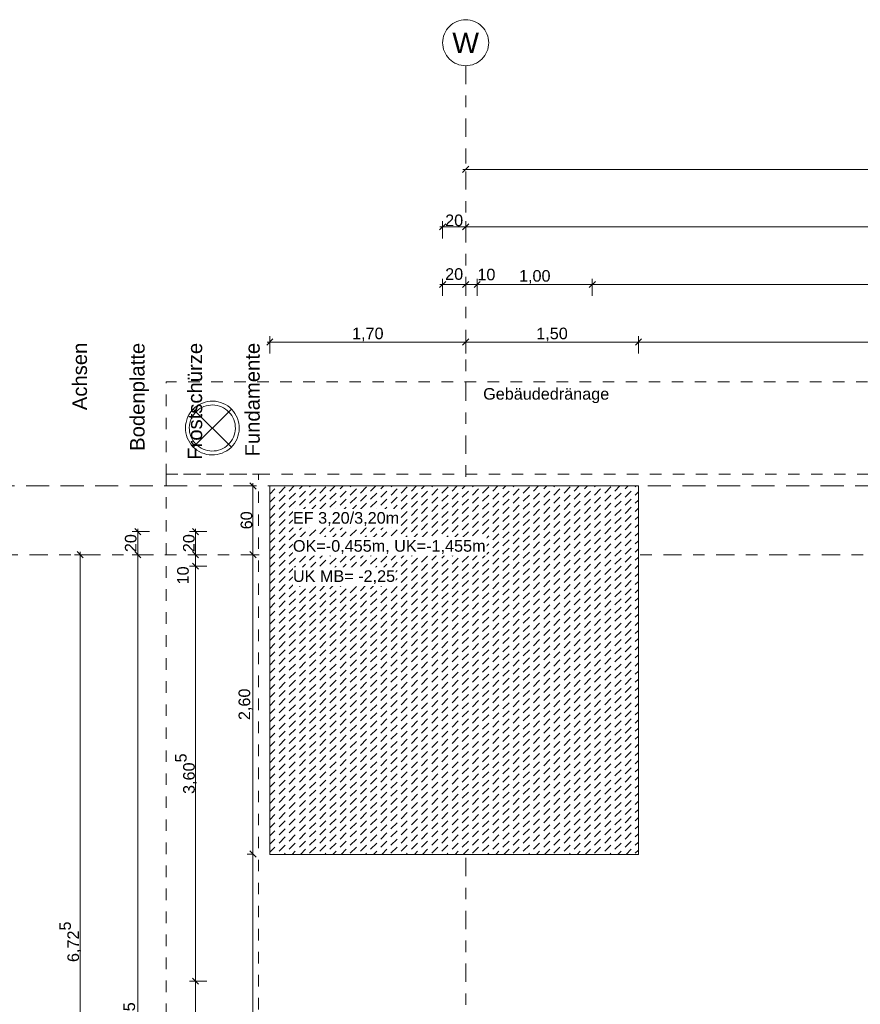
# Model space of a CAD drawing. Header units: metres. Extents: x -273 to 6, y -183 to 13.
# Tile 68 of 256: x -179 to -172, y -4 to 4. Entities that reach past the tile are written whole.
import ezdxf

# ---------------------------------------------------------------- set-up
doc = ezdxf.new("R2010")
doc.units = ezdxf.units.M
doc.header["$LTSCALE"] = 0.05
doc.header["$PDMODE"] = 1
doc.header["$PDSIZE"] = -2
for name, pattern in [('ISO-03 Gestrichelt mit Abstand-3', [1.524, 0.6096, -0.9144]), ('Linienart-53', [5.291531, 3.175, -1.058062, 0.352704, -0.705764]), ('Linienart-Gestrichelt mit Abstand', [6, 4, -2])]:
    doc.linetypes.add(name, pattern=pattern)
doc.layers.get('0').update_dxf_attribs({"lineweight": 25})
for name, color, linetype, lineweight, true_color in [('00 -Bauelemente -Beton unbewehrt', 7, 'Continuous', 9, 0xf7e06e), ('30 -32 Gründung- 2 Flachgründungen u. Bodenplatten', 7, 'Continuous', 9, 0xff6633), ('70 -72 Beschriftung- 1 Beschriftung allgemein', 7, 'Continuous', 9, 0xff6633), ('70 -76 Bemaßung- 2 Allgemein', 7, 'Continuous', 5, 0x6666cc)]:
    doc.layers.add(name, color=color, linetype=linetype, lineweight=lineweight, true_color=true_color)
doc.layers.add('70 -71 Achsen- 1 Gebäudeachsen', color=7, linetype='Linienart-53', lineweight=18)
doc.layers.add('Keine', color=7, linetype='Continuous', lineweight=9)
doc.styles.add('Arial', font='arial.ttf')
doc.dimstyles.new('k+k_klein', dxfattribs={"dimtxt": 0.100689, "dimasz": 0.05302, "dimexe": 0.05, "dimexo": 0.15, "dimgap": 0.005, "dimtad": 1, "dimdec": 3, "dimtxsty": 'Arial', "dimblk": 'VW_SLASH-2', "dimblk1": 'VW_SLASH-2', "dimblk2": 'VW_SLASH-2', "dimcen": 0, "dimdle": 0.025, "dimadec": 3, "dimazin": 0, "dimtfac": 0.75, "dimtdec": 3, "dimtix": 1, "dimtmove": 0, "dimatfit": 0, "dimldrblk": 'VW_FILLEDARROW', "dimfxl": 0.1, "dimfxlon": 1, "dimfrac": 2, "dimtolj": 1, "dimarcsym": 0})

# ---------------------------------------------------------------- blocks, each defined once
blk = doc.blocks.new('_Achsen (3D)')
at = {"layer": '70 -71 Achsen- 1 Gebäudeachsen', "transparency": 33554687}
for p, q in [((-175.421, 3.8), (-175.421, -46.172)), ((-179.668, -0.447), (3.826, -0.447))]:
    blk.add_line(p, q, dxfattribs=at)
at = {"color": 255, "transparency": 33554687}
blk.add_wipeout([(-175.421, 4.2), (-175.4014, 4.199), (-175.382, 4.1961), (-175.3629, 4.1913), (-175.3445, 4.1847), (-175.3267, 4.1763), (-175.3099, 4.1663), (-175.2941, 4.1546), (-175.2796, 4.1414), (-175.2664, 4.1268), (-175.2547, 4.1111), (-175.2446, 4.0942), (-175.2362, 4.0765), (-175.2296, 4.058), (-175.2248, 4.039), (-175.222, 4.0196), (-175.221, 4), (-175.222, 3.9804), (-175.2248, 3.9609), (-175.2296, 3.9419), (-175.2362, 3.9234), (-175.2446, 3.9057), (-175.2547, 3.8888), (-175.2664, 3.8731), (-175.2796, 3.8585), (-175.2941, 3.8454), (-175.3099, 3.8337), (-175.3267, 3.8236), (-175.3445, 3.8152), (-175.3629, 3.8086), (-175.382, 3.8038), (-175.4014, 3.8009), (-175.421, 3.8), (-175.4406, 3.8009), (-175.46, 3.8038), (-175.4791, 3.8086), (-175.4975, 3.8152), (-175.5153, 3.8236), (-175.5321, 3.8337), (-175.5479, 3.8454), (-175.5624, 3.8585), (-175.5756, 3.8731), (-175.5873, 3.8888), (-175.5974, 3.9057), (-175.6058, 3.9234), (-175.6124, 3.9419), (-175.6172, 3.9609), (-175.62, 3.9804), (-175.621, 4), (-175.62, 4.0196), (-175.6172, 4.039), (-175.6124, 4.058), (-175.6058, 4.0765), (-175.5974, 4.0942), (-175.5873, 4.1111), (-175.5756, 4.1268), (-175.5624, 4.1414), (-175.5479, 4.1546), (-175.5321, 4.1663), (-175.5153, 4.1763), (-175.4975, 4.1847), (-175.4791, 4.1913), (-175.46, 4.1961), (-175.4406, 4.199)], dxfattribs=at).dxf.layer = 'Keine'
at = {"layer": 'Keine', "transparency": 33554687, "flags": 128}
blk.add_lwpolyline([(-175.421, 4.2), (-175.4014, 4.199), (-175.382, 4.1961), (-175.3629, 4.1913), (-175.3445, 4.1847), (-175.3267, 4.1763), (-175.3099, 4.1663), (-175.2941, 4.1546), (-175.2796, 4.1414), (-175.2664, 4.1268), (-175.2547, 4.1111), (-175.2446, 4.0942), (-175.2362, 4.0765), (-175.2296, 4.058), (-175.2248, 4.039), (-175.222, 4.0196), (-175.221, 4), (-175.222, 3.9804), (-175.2248, 3.9609), (-175.2296, 3.9419), (-175.2362, 3.9234), (-175.2446, 3.9057), (-175.2547, 3.8888), (-175.2664, 3.8731), (-175.2796, 3.8585), (-175.2941, 3.8454), (-175.3099, 3.8337), (-175.3267, 3.8236), (-175.3445, 3.8152), (-175.3629, 3.8086), (-175.382, 3.8038), (-175.4014, 3.8009), (-175.421, 3.8), (-175.4406, 3.8009), (-175.46, 3.8038), (-175.4791, 3.8086), (-175.4975, 3.8152), (-175.5153, 3.8236), (-175.5321, 3.8337), (-175.5479, 3.8454), (-175.5624, 3.8585), (-175.5756, 3.8731), (-175.5873, 3.8888), (-175.5974, 3.9057), (-175.6058, 3.9234), (-175.6124, 3.9419), (-175.6172, 3.9609), (-175.62, 3.9804), (-175.621, 4), (-175.62, 4.0196), (-175.6172, 4.039), (-175.6124, 4.058), (-175.6058, 4.0765), (-175.5974, 4.0942), (-175.5873, 4.1111), (-175.5756, 4.1268), (-175.5624, 4.1414), (-175.5479, 4.1546), (-175.5321, 4.1663), (-175.5153, 4.1763), (-175.4975, 4.1847), (-175.4791, 4.1913), (-175.46, 4.1961), (-175.4406, 4.199)], close=True, dxfattribs=at)
at = {"layer": 'Keine', "transparency": 33554687, "insert": (-175.421, 4), "char_height": 0.1762, "attachment_point": 5, "line_spacing_factor": 0.970891, "style": 'Arial'}
blk.add_mtext('W', dxfattribs=at)
blk = doc.blocks.new('Gruppe-2094')
at = {"layer": '30 -32 Gründung- 2 Flachgründungen u. Bodenplatten', "flags": 128}
blk.add_lwpolyline([(-177.121, 0.1499), (-173.921, 0.1499), (-173.921, -3.0501), (-177.121, -3.0501)], close=True, dxfattribs=at)
at = {"color": 255}
for points in [[(-176.921, -0.2124), (-175.9926, -0.2124), (-175.9926, -0.0501), (-176.921, -0.0501)], [(-176.921, -0.4558), (-175.2397, -0.4558), (-175.2397, -0.2935), (-176.921, -0.2935)]]:
    blk.add_wipeout(points, dxfattribs=at).dxf.layer = '70 -72 Beschriftung- 1 Beschriftung allgemein'
at = {"layer": '70 -72 Beschriftung- 1 Beschriftung allgemein', "char_height": 0.100689, "attachment_point": 1, "line_spacing_factor": 0.970891, "style": 'Arial'}
for s, insert in [('EF 3,20/3,20m', (-176.921, -0.0771)), ('OK=-0,455m, UK=-1,455m', (-176.921, -0.3206))]:
    blk.add_mtext(s, dxfattribs=dict(at, insert=insert))
blk = doc.blocks.new('Gruppe-2477')
at = {"color": 7, "linetype": 'Continuous', "lineweight": 9, "transparency": 33554687}
for p, q in [((-177.4558, 0.4877), (-177.7862, 0.8182)), ((-177.7862, 0.4877), (-177.4558, 0.8182))]:
    blk.add_line(p, q, dxfattribs=at)
at = {"color": 7, "linetype": 'Continuous', "lineweight": 9, "transparency": 33554687, "flags": 128}
blk.add_lwpolyline([(-177.4067, 0.5596), (-177.4067, 0.5596, -0.414214), (-177.7143, 0.4387), (-177.7143, 0.4387, -0.414214), (-177.8353, 0.7463), (-177.8353, 0.7463, -0.414214), (-177.5277, 0.8672), (-177.5277, 0.8672, -0.414214)], format="xyb", close=True, dxfattribs=at)
for points in [[(-177.4067, 0.5596), (-177.4067, 0.5596, -0.414214), (-177.7143, 0.4387), (-177.7143, 0.4387, -0.414214), (-177.8353, 0.7463), (-177.8353, 0.7463, -0.414214), (-177.5277, 0.8672), (-177.5277, 0.8672, -0.414214), (-177.4067, 0.5596)], [(-177.4376, 0.5733, -0.414214), (-177.7009, 0.4698, -0.414214), (-177.8044, 0.733), (-177.8044, 0.733, -0.414214), (-177.5411, 0.8365), (-177.5411, 0.8365, -0.414214), (-177.4376, 0.5733)]]:
    blk.add_lwpolyline(points, format="xyb", dxfattribs=at)
blk = doc.blocks.new('Gruppe-2490')
at = {"layer": 'Keine', "color": 7, "linetype": 'ISO-03 Gestrichelt mit Abstand-3', "lineweight": 9, "flags": 128}
for points in [[(-178.021, 0.253), (-159.876, 0.253), (-159.876, 1.053), (-178.021, 1.053)], [(-178.021, 0.253), (-159.876, 0.253), (-159.876, 1.053), (-178.021, 1.053)], [(-178.021, 0.253), (-178.021, -20.572), (-177.221, -20.572), (-177.221, 0.253)], [(-178.021, 0.253), (-178.021, -20.572), (-177.221, -20.572), (-177.221, 0.253)]]:
    blk.add_lwpolyline(points, close=True, dxfattribs=at)
at = {"layer": 'Keine', "color": 7}
blk.add_blockref('Gruppe-2477', (0, 0), dxfattribs=at)
at = {"layer": '70 -72 Beschriftung- 1 Beschriftung allgemein', "insert": (-174.7217, 1.0003), "char_height": 0.100689, "attachment_point": 2, "line_spacing_factor": 0.96878, "style": 'Arial'}
blk.add_mtext('Gebäudedränage', dxfattribs=at)
blk = doc.blocks.new('_FU_2D LP5 (2D)')
at = {"color": 255}
blk.add_wipeout([(-177.12099996, 0.14987147), (-173.92099996, 0.14987147), (-173.92099996, -3.05012853), (-177.12099996, -3.05012853)], dxfattribs=at).dxf.layer = '00 -Bauelemente -Beton unbewehrt'
at = {"layer": '00 -Bauelemente -Beton unbewehrt', "linetype": 'Continuous', "lineweight": 9}
h = blk.add_hatch(dxfattribs=at)
h.set_pattern_fill('Unbew_ Beton1 1mm SRF', style=0, pattern_type=2)
h.set_pattern_definition([(45, (0, 0), (0.088388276, 0.017677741), [0.075, -0.05])])
h.paths.add_polyline_path([(-177.12099996, 0.14987147), (-173.92099996, 0.14987147), (-173.92099996, -3.05012853), (-177.12099996, -3.05012853)])
at = {"layer": '00 -Bauelemente -Beton unbewehrt', "flags": 128}
blk.add_lwpolyline([(-177.12099996, 0.14987147), (-173.92099996, 0.14987147), (-173.92099996, -3.05012853), (-177.12099996, -3.05012853)], close=True, dxfattribs=at)
at = {"layer": 'Keine', "color": 1, "linetype": 'Linienart-Gestrichelt mit Abstand', "lineweight": 9, "true_color": 0xff0000, "flags": 128}
blk.add_lwpolyline([(6.03999377, -134.70913897), (4.10766281, -139.37286792), (2.43021044, -143.26963359), (0.229042, -148.18933714), (-1.94395765, -152.85045285), (-2.56993827, -154.15978267), (-4.36668217, -157.84024419, -0.1218666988), (-4.98756345, -158.57331042), (-24.20773646, -172.45584859, 0.2343426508), (-30.81423496, -181.88107792), (-30.81423496, -181.88107792, -0.1382747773), (-50.04185585, -181.32068598), (-50.04185585, -181.32068598), (-63.53399243, -176.93721776), (-98.52806435, -165.50668377), (-148.4236418, -149.2972654), (-209.68205216, -128.62056047), (-249.49758002, -116.74073979), (-271.8563458, -111.07977166), (-272.63374696, -110.30237051), (-272.63374694, -44.20319881), (-268.39909651, 0.15100107), (-267.46628238, 0.15012673), (-197.75478142, 0.14986172), (5.97600004, 0.14995802), (6.00607638, -63.16005056)], format="xyb", close=True, dxfattribs=at)
at = {"layer": '30 -32 Gründung- 2 Flachgründungen u. Bodenplatten', "color": 7}
blk.add_blockref('Gruppe-2094', (0, 0), dxfattribs=at)
at = {"layer": '70 -72 Beschriftung- 1 Beschriftung allgemein', "color": 7}
blk.add_blockref('Gruppe-2490', (0, 0), dxfattribs=at)
blk = doc.blocks.new('VW_SLASH-2')
at = {"color": 0, "linetype": 'ByBlock', "lineweight": -2, "transparency": 16777216}
blk.add_line((0.47, 0), (-1, 0), dxfattribs=at)
at = {"color": 0, "lineweight": 5, "transparency": 16777216, "flags": 128}
blk.add_lwpolyline([(0.5, 0.5), (-0.5, -0.5)], dxfattribs=at)
blk = doc.blocks.new('*D2786')
at = {"layer": '70 -76 Bemaßung- 2 Allgemein', "color": 0, "lineweight": -2}
for p, q in [((-178.668, -0.447), (-178.818, -0.447)), ((-178.768, -7.119), (-178.768, -0.5001)), ((-178.618, -7.172), (-178.718, -7.172))]:
    blk.add_line(p, q, dxfattribs=at)
at = {"layer": 'Defpoints', "color": 0}
for p in [(-178.768, -0.447), (-178.268, -0.447), (-178.768, -7.172)]:
    blk.add_point(p, dxfattribs=at)
at = {"layer": '70 -76 Bemaßung- 2 Allgemein', "color": 0, "lineweight": -2, "xscale": 0.05302001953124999, "yscale": 0.05302001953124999, "zscale": 0.05302001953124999}
for p, rotation in [((-178.768, -0.447), 90), ((-178.768, -7.172), 270)]:
    blk.add_blockref('VW_SLASH-2', p, dxfattribs=dict(at, rotation=rotation))
at = {"layer": '70 -76 Bemaßung- 2 Allgemein', "color": 0, "insert": (-178.8552, -3.8095), "char_height": 0.100689, "attachment_point": 5, "rotation": 90, "style": 'Arial'}
blk.add_mtext('\\A1;6,72\\S5^ ;', dxfattribs=at)
blk = doc.blocks.new('VW_FILLEDARROW')
at = {"linetype": 'Continuous', "lineweight": 0, "transparency": 16777216}
blk.add_hatch(color=0, dxfattribs=at).paths.add_polyline_path([(-2.83, 0.76), (0, 0), (-2.83, -0.76)])
at = {"color": 0, "lineweight": 5, "transparency": 16777216, "flags": 128}
blk.add_lwpolyline([(-2.83, 0.76), (0, 0), (-2.83, -0.76)], close=True, dxfattribs=at)
blk = doc.blocks.new('*D2794')
at = {"layer": '70 -76 Bemaßung- 2 Allgemein', "color": 0, "lineweight": -2}
for p, q in [((-175.421, 3.05), (-175.421, 2.95)), ((-167.821, 3.05), (-167.821, 2.95)), ((-167.874, 2.9), (-175.368, 2.9))]:
    blk.add_line(p, q, dxfattribs=at)
at = {"layer": 'Defpoints', "color": 0}
for p in [(-175.421, 2.9), (-175.421, 2.9), (-167.821, 2.9)]:
    blk.add_point(p, dxfattribs=at)
at = {"layer": '70 -76 Bemaßung- 2 Allgemein', "color": 0, "lineweight": -2, "xscale": 0.05302001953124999, "yscale": 0.05302001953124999, "zscale": 0.05302001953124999, "rotation": 180}
blk.add_blockref('VW_SLASH-2', (-175.421, 2.9), dxfattribs=at)
at = {"layer": '70 -76 Bemaßung- 2 Allgemein', "color": 0, "lineweight": -2, "xscale": 0.05302001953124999, "yscale": 0.05302001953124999, "zscale": 0.05302001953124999}
blk.add_blockref('VW_SLASH-2', (-167.821, 2.9), dxfattribs=at)
at = {"layer": '70 -76 Bemaßung- 2 Allgemein', "color": 0, "insert": (-171.621, 2.9704), "char_height": 0.10069, "attachment_point": 5, "style": 'Arial'}
blk.add_mtext('\\A1;7,60', dxfattribs=at)
blk = doc.blocks.new('Gruppe-2782')
at = {"layer": '70 -72 Beschriftung- 1 Beschriftung allgemein', "transparency": 33554687, "attachment_point": 1, "rotation": 90, "line_spacing_factor": 0.970891, "style": 'Arial'}
for s, insert, char_height in [('Achsen', (-178.8355, 0.8081), 0.12586), ('Bodenplatte', (-178.3355, 0.4549), 0.125861), ('Frostschürze', (-177.8355, 0.377), 0.125861), ('Fundamente', (-177.3355, 0.4061), 0.12586)]:
    blk.add_mtext(s, dxfattribs=dict(at, insert=insert, char_height=char_height))
blk = doc.blocks.new('*D2849')
at = {"layer": '70 -76 Bemaßung- 2 Allgemein', "color": 0, "lineweight": -2}
for p, q in [((-175.621, 2.3), (-175.621, 2.45)), ((-175.474, 2.4), (-175.568, 2.4)), ((-175.421, 2.3), (-175.421, 2.45))]:
    blk.add_line(p, q, dxfattribs=at)
at = {"layer": 'Defpoints', "color": 0}
for p in [(-175.621, 2.4), (-175.621, -9.797), (-175.421, -9.797)]:
    blk.add_point(p, dxfattribs=at)
at = {"layer": '70 -76 Bemaßung- 2 Allgemein', "color": 0, "lineweight": -2, "xscale": 0.05302001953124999, "yscale": 0.05302001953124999, "zscale": 0.05302001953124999, "rotation": 180}
blk.add_blockref('VW_SLASH-2', (-175.621, 2.4), dxfattribs=at)
at = {"layer": '70 -76 Bemaßung- 2 Allgemein', "color": 0, "lineweight": -2, "xscale": 0.05302001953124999, "yscale": 0.05302001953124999, "zscale": 0.05302001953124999}
blk.add_blockref('VW_SLASH-2', (-175.421, 2.4), dxfattribs=at)
at = {"layer": '70 -76 Bemaßung- 2 Allgemein', "color": 0, "insert": (-175.521, 2.4564), "char_height": 0.10069, "attachment_point": 5, "style": 'Arial'}
blk.add_mtext('\\A1;20', dxfattribs=at)
blk = doc.blocks.new('*D2850')
at = {"layer": '70 -76 Bemaßung- 2 Allgemein', "color": 0, "lineweight": -2}
for p, q in [((-175.421, 2.3), (-175.421, 2.45)), ((-168.074, 2.4), (-175.368, 2.4)), ((-168.021, 2.3), (-168.021, 2.45))]:
    blk.add_line(p, q, dxfattribs=at)
at = {"layer": 'Defpoints', "color": 0}
for p in [(-175.421, 2.4), (-168.021, -4.152), (-175.421, -9.797)]:
    blk.add_point(p, dxfattribs=at)
at = {"layer": '70 -76 Bemaßung- 2 Allgemein', "color": 0, "lineweight": -2, "xscale": 0.05302001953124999, "yscale": 0.05302001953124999, "zscale": 0.05302001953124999, "rotation": 180}
blk.add_blockref('VW_SLASH-2', (-175.421, 2.4), dxfattribs=at)
at = {"layer": '70 -76 Bemaßung- 2 Allgemein', "color": 0, "lineweight": -2, "xscale": 0.05302001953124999, "yscale": 0.05302001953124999, "zscale": 0.05302001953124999}
blk.add_blockref('VW_SLASH-2', (-168.021, 2.4), dxfattribs=at)
at = {"layer": '70 -76 Bemaßung- 2 Allgemein', "color": 0, "insert": (-171.721, 2.4654), "char_height": 0.10069, "attachment_point": 5, "style": 'Arial'}
blk.add_mtext('\\A1;7,40', dxfattribs=at)
blk = doc.blocks.new('*D2864')
at = {"layer": '70 -76 Bemaßung- 2 Allgemein', "color": 0, "lineweight": -2}
for p, q in [((-178.168, -0.247), (-178.318, -0.247)), ((-178.268, -0.394), (-178.268, -0.3001)), ((-178.168, -0.447), (-178.318, -0.447))]:
    blk.add_line(p, q, dxfattribs=at)
at = {"layer": 'Defpoints', "color": 0}
for p in [(-178.268, -0.247), (-166.821, -0.247), (-166.821, -0.447)]:
    blk.add_point(p, dxfattribs=at)
at = {"layer": '70 -76 Bemaßung- 2 Allgemein', "color": 0, "lineweight": -2, "xscale": 0.05302001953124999, "yscale": 0.05302001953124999, "zscale": 0.05302001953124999}
for p, rotation in [((-178.268, -0.247), 90), ((-178.268, -0.447), 270)]:
    blk.add_blockref('VW_SLASH-2', p, dxfattribs=dict(at, rotation=rotation))
at = {"layer": '70 -76 Bemaßung- 2 Allgemein', "color": 0, "insert": (-178.3294, -0.347), "char_height": 0.10069, "attachment_point": 5, "rotation": 90, "style": 'Arial'}
blk.add_mtext('\\A1;20', dxfattribs=at)
blk = doc.blocks.new('*D2865')
at = {"layer": '70 -76 Bemaßung- 2 Allgemein', "color": 0, "lineweight": -2}
for p, q in [((-178.168, -0.447), (-178.318, -0.447)), ((-178.268, -8.444), (-178.268, -0.5001)), ((-178.168, -8.497), (-178.318, -8.497))]:
    blk.add_line(p, q, dxfattribs=at)
at = {"layer": 'Defpoints', "color": 0}
for p in [(-178.268, -0.447), (-166.821, -0.447), (-174.321, -8.497)]:
    blk.add_point(p, dxfattribs=at)
at = {"layer": '70 -76 Bemaßung- 2 Allgemein', "color": 0, "lineweight": -2, "xscale": 0.05302001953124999, "yscale": 0.05302001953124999, "zscale": 0.05302001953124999}
for p, rotation in [((-178.268, -0.447), 90), ((-178.268, -8.497), 270)]:
    blk.add_blockref('VW_SLASH-2', p, dxfattribs=dict(at, rotation=rotation))
at = {"layer": '70 -76 Bemaßung- 2 Allgemein', "color": 0, "insert": (-178.3335, -4.472), "char_height": 0.10069, "attachment_point": 5, "rotation": 90, "style": 'Arial'}
blk.add_mtext('\\A1;8,05', dxfattribs=at)
blk = doc.blocks.new('*D2960')
at = {"layer": '70 -76 Bemaßung- 2 Allgemein', "color": 0, "lineweight": -2}
for p, q in [((-175.621, 1.8), (-175.621, 1.95)), ((-175.474, 1.9), (-175.568, 1.9)), ((-175.421, 1.8), (-175.421, 1.95))]:
    blk.add_line(p, q, dxfattribs=at)
at = {"layer": 'Defpoints', "color": 0}
for p in [(-175.621, 1.9), (-175.621, -9.797), (-175.421, -9.797)]:
    blk.add_point(p, dxfattribs=at)
at = {"layer": '70 -76 Bemaßung- 2 Allgemein', "color": 0, "lineweight": -2, "xscale": 0.05302001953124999, "yscale": 0.05302001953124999, "zscale": 0.05302001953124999, "rotation": 180}
blk.add_blockref('VW_SLASH-2', (-175.621, 1.9), dxfattribs=at)
at = {"layer": '70 -76 Bemaßung- 2 Allgemein', "color": 0, "lineweight": -2, "xscale": 0.05302001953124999, "yscale": 0.05302001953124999, "zscale": 0.05302001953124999}
blk.add_blockref('VW_SLASH-2', (-175.421, 1.9), dxfattribs=at)
at = {"layer": '70 -76 Bemaßung- 2 Allgemein', "color": 0, "insert": (-175.521, 1.9899), "char_height": 0.10069, "attachment_point": 5, "style": 'Arial'}
blk.add_mtext('\\A1;20', dxfattribs=at)
blk = doc.blocks.new('*D2961')
at = {"layer": '70 -76 Bemaßung- 2 Allgemein', "color": 0, "lineweight": -2}
for p, q in [((-175.474, 1.9), (-175.527, 1.9)), ((-175.421, 1.8), (-175.421, 1.95)), ((-175.321, 1.9), (-175.421, 1.9)), ((-175.321, 1.8), (-175.321, 1.95)), ((-175.268, 1.9), (-175.215, 1.9))]:
    blk.add_line(p, q, dxfattribs=at)
at = {"layer": 'Defpoints', "color": 0}
for p in [(-175.421, 1.9), (-175.421, -9.797), (-175.321, -9.797)]:
    blk.add_point(p, dxfattribs=at)
at = {"layer": '70 -76 Bemaßung- 2 Allgemein', "color": 0, "lineweight": -2, "xscale": 0.05302001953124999, "yscale": 0.05302001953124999, "zscale": 0.05302001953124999}
blk.add_blockref('VW_SLASH-2', (-175.421, 1.9), dxfattribs=at)
at = {"layer": '70 -76 Bemaßung- 2 Allgemein', "color": 0, "lineweight": -2, "xscale": 0.05302001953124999, "yscale": 0.05302001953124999, "zscale": 0.05302001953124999, "rotation": 180}
blk.add_blockref('VW_SLASH-2', (-175.321, 1.9), dxfattribs=at)
at = {"layer": '70 -76 Bemaßung- 2 Allgemein', "color": 0, "insert": (-175.2411, 1.9859), "char_height": 0.10069, "attachment_point": 5, "style": 'Arial'}
blk.add_mtext('\\A1;10', dxfattribs=at)
blk = doc.blocks.new('*D2962')
at = {"layer": '70 -76 Bemaßung- 2 Allgemein', "color": 0, "lineweight": -2}
for p, q in [((-175.321, 1.8), (-175.321, 1.95)), ((-174.374, 1.9), (-175.268, 1.9)), ((-174.321, 1.8), (-174.321, 1.95))]:
    blk.add_line(p, q, dxfattribs=at)
at = {"layer": 'Defpoints', "color": 0}
for p in [(-175.321, 1.9), (-174.321, -8.497), (-175.321, -9.797)]:
    blk.add_point(p, dxfattribs=at)
at = {"layer": '70 -76 Bemaßung- 2 Allgemein', "color": 0, "lineweight": -2, "xscale": 0.05302001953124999, "yscale": 0.05302001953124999, "zscale": 0.05302001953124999, "rotation": 180}
blk.add_blockref('VW_SLASH-2', (-175.321, 1.9), dxfattribs=at)
at = {"layer": '70 -76 Bemaßung- 2 Allgemein', "color": 0, "lineweight": -2, "xscale": 0.05302001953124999, "yscale": 0.05302001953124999, "zscale": 0.05302001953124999}
blk.add_blockref('VW_SLASH-2', (-174.321, 1.9), dxfattribs=at)
at = {"layer": '70 -76 Bemaßung- 2 Allgemein', "color": 0, "insert": (-174.821, 1.9654), "char_height": 0.10069, "attachment_point": 5, "style": 'Arial'}
blk.add_mtext('\\A1;1,00', dxfattribs=at)
blk = doc.blocks.new('*D2963')
at = {"layer": '70 -76 Bemaßung- 2 Allgemein', "color": 0, "lineweight": -2}
for p, q in [((-174.321, 1.8), (-174.321, 1.95)), ((-168.649, 1.9), (-174.268, 1.9)), ((-168.596, 1.8), (-168.596, 1.95))]:
    blk.add_line(p, q, dxfattribs=at)
at = {"layer": 'Defpoints', "color": 0}
for p in [(-174.321, 1.9), (-168.596, -7.922), (-174.321, -8.497)]:
    blk.add_point(p, dxfattribs=at)
at = {"layer": '70 -76 Bemaßung- 2 Allgemein', "color": 0, "lineweight": -2, "xscale": 0.05302001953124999, "yscale": 0.05302001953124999, "zscale": 0.05302001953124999, "rotation": 180}
blk.add_blockref('VW_SLASH-2', (-174.321, 1.9), dxfattribs=at)
at = {"layer": '70 -76 Bemaßung- 2 Allgemein', "color": 0, "lineweight": -2, "xscale": 0.05302001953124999, "yscale": 0.05302001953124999, "zscale": 0.05302001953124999}
blk.add_blockref('VW_SLASH-2', (-168.596, 1.9), dxfattribs=at)
at = {"layer": '70 -76 Bemaßung- 2 Allgemein', "color": 0, "insert": (-171.4585, 1.9822), "char_height": 0.100689, "attachment_point": 5, "style": 'Arial'}
blk.add_mtext('\\A1;5,72\\S5^ ;', dxfattribs=at)
blk = doc.blocks.new('*D3036')
at = {"layer": '70 -76 Bemaßung- 2 Allgemein', "color": 0, "lineweight": -2}
for p, q in [((-177.668, -0.247), (-177.818, -0.247)), ((-177.768, -0.394), (-177.768, -0.3001)), ((-177.668, -0.447), (-177.818, -0.447))]:
    blk.add_line(p, q, dxfattribs=at)
at = {"layer": 'Defpoints', "color": 0}
for p in [(-177.768, -0.247), (-166.821, -0.247), (-166.821, -0.447)]:
    blk.add_point(p, dxfattribs=at)
at = {"layer": '70 -76 Bemaßung- 2 Allgemein', "color": 0, "lineweight": -2, "xscale": 0.05302001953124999, "yscale": 0.05302001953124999, "zscale": 0.05302001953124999}
for p, rotation in [((-177.768, -0.247), 90), ((-177.768, -0.447), 270)]:
    blk.add_blockref('VW_SLASH-2', p, dxfattribs=dict(at, rotation=rotation))
at = {"layer": '70 -76 Bemaßung- 2 Allgemein', "color": 0, "insert": (-177.8244, -0.347), "char_height": 0.10069, "attachment_point": 5, "rotation": 90, "style": 'Arial'}
blk.add_mtext('\\A1;20', dxfattribs=at)
blk = doc.blocks.new('*D3037')
at = {"layer": '70 -76 Bemaßung- 2 Allgemein', "color": 0, "lineweight": -2}
for p, q in [((-177.768, -0.394), (-177.768, -0.341)), ((-177.668, -0.447), (-177.818, -0.447)), ((-177.768, -0.547), (-177.768, -0.447)), ((-177.668, -0.547), (-177.818, -0.547)), ((-177.768, -0.6001), (-177.768, -0.6531))]:
    blk.add_line(p, q, dxfattribs=at)
at = {"layer": 'Defpoints', "color": 0}
for p in [(-177.768, -0.447), (-166.821, -0.447), (-166.821, -0.547)]:
    blk.add_point(p, dxfattribs=at)
at = {"layer": '70 -76 Bemaßung- 2 Allgemein', "color": 0, "lineweight": -2, "xscale": 0.05302001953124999, "yscale": 0.05302001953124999, "zscale": 0.05302001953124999}
for p, rotation in [((-177.768, -0.447), 270), ((-177.768, -0.547), 90)]:
    blk.add_blockref('VW_SLASH-2', p, dxfattribs=dict(at, rotation=rotation))
at = {"layer": '70 -76 Bemaßung- 2 Allgemein', "color": 0, "insert": (-177.8757, -0.6269), "char_height": 0.10069, "attachment_point": 5, "rotation": 90, "style": 'Arial'}
blk.add_mtext('\\A1;10', dxfattribs=at)
blk = doc.blocks.new('*D3038')
at = {"layer": '70 -76 Bemaßung- 2 Allgemein', "color": 0, "lineweight": -2}
for p, q in [((-177.668, -0.547), (-177.818, -0.547)), ((-177.768, -4.099), (-177.768, -0.6001)), ((-177.668, -4.152), (-177.818, -4.152))]:
    blk.add_line(p, q, dxfattribs=at)
at = {"layer": 'Defpoints', "color": 0}
for p in [(-177.768, -0.547), (-166.821, -0.547), (-168.021, -4.152)]:
    blk.add_point(p, dxfattribs=at)
at = {"layer": '70 -76 Bemaßung- 2 Allgemein', "color": 0, "lineweight": -2, "xscale": 0.05302001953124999, "yscale": 0.05302001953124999, "zscale": 0.05302001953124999}
for p, rotation in [((-177.768, -0.547), 90), ((-177.768, -4.152), 270)]:
    blk.add_blockref('VW_SLASH-2', p, dxfattribs=dict(at, rotation=rotation))
at = {"layer": '70 -76 Bemaßung- 2 Allgemein', "color": 0, "insert": (-177.8502, -2.3495), "char_height": 0.100689, "attachment_point": 5, "rotation": 90, "style": 'Arial'}
blk.add_mtext('\\A1;3,60\\S5^ ;', dxfattribs=at)
blk = doc.blocks.new('*D3039')
at = {"layer": '70 -76 Bemaßung- 2 Allgemein', "color": 0, "lineweight": -2}
for p, q in [((-177.668, -4.152), (-177.818, -4.152)), ((-177.768, -7.869), (-177.768, -4.2051)), ((-177.668, -7.922), (-177.818, -7.922))]:
    blk.add_line(p, q, dxfattribs=at)
at = {"layer": 'Defpoints', "color": 0}
for p in [(-177.768, -4.152), (-168.021, -4.152), (-168.021, -7.922)]:
    blk.add_point(p, dxfattribs=at)
at = {"layer": '70 -76 Bemaßung- 2 Allgemein', "color": 0, "lineweight": -2, "xscale": 0.05302001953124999, "yscale": 0.05302001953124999, "zscale": 0.05302001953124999}
for p, rotation in [((-177.768, -4.152), 90), ((-177.768, -7.922), 270)]:
    blk.add_blockref('VW_SLASH-2', p, dxfattribs=dict(at, rotation=rotation))
at = {"layer": '70 -76 Bemaßung- 2 Allgemein', "color": 0, "insert": (-177.8335, -6.037), "char_height": 0.10069, "attachment_point": 5, "rotation": 90, "style": 'Arial'}
blk.add_mtext('\\A1;3,77', dxfattribs=at)
blk = doc.blocks.new('*D3173')
at = {"layer": '70 -76 Bemaßung- 2 Allgemein', "color": 0, "lineweight": -2}
for p, q in [((-177.271, 0.1499), (-177.318, 0.1499)), ((-177.268, -0.394), (-177.268, 0.0969)), ((-177.271, -0.447), (-177.318, -0.447))]:
    blk.add_line(p, q, dxfattribs=at)
at = {"layer": 'Defpoints', "color": 0}
for p in [(-177.268, 0.1499), (-177.121, 0.1499), (-177.121, -0.447)]:
    blk.add_point(p, dxfattribs=at)
at = {"layer": '70 -76 Bemaßung- 2 Allgemein', "color": 0, "lineweight": -2, "xscale": 0.05302001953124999, "yscale": 0.05302001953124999, "zscale": 0.05302001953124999}
for p, rotation in [((-177.268, 0.1499), 90.00000000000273), ((-177.268, -0.447), 270.0000000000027)]:
    blk.add_blockref('VW_SLASH-2', p, dxfattribs=dict(at, rotation=rotation))
at = {"layer": '70 -76 Bemaßung- 2 Allgemein', "color": 0, "insert": (-177.3244, -0.1486), "char_height": 0.10069, "attachment_point": 5, "rotation": 90, "style": 'Arial'}
blk.add_mtext('\\A1;60', dxfattribs=at)
blk = doc.blocks.new('*D3174')
at = {"layer": '70 -76 Bemaßung- 2 Allgemein', "color": 0, "lineweight": -2}
for p, q in [((-177.271, -0.447), (-177.318, -0.447)), ((-177.268, -2.994), (-177.268, -0.5001)), ((-177.271, -3.047), (-177.318, -3.047))]:
    blk.add_line(p, q, dxfattribs=at)
at = {"layer": 'Defpoints', "color": 0}
for p in [(-177.268, -0.447), (-177.121, -0.447), (-177.121, -3.047)]:
    blk.add_point(p, dxfattribs=at)
at = {"layer": '70 -76 Bemaßung- 2 Allgemein', "color": 0, "lineweight": -2, "xscale": 0.05302001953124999, "yscale": 0.05302001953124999, "zscale": 0.05302001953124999}
for p, rotation in [((-177.268, -0.447), 90.00000000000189), ((-177.268, -3.047), 270.0000000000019)]:
    blk.add_blockref('VW_SLASH-2', p, dxfattribs=dict(at, rotation=rotation))
at = {"layer": '70 -76 Bemaßung- 2 Allgemein', "color": 0, "insert": (-177.3335, -1.747), "char_height": 0.10069, "attachment_point": 5, "rotation": 90, "style": 'Arial'}
blk.add_mtext('\\A1;2,60', dxfattribs=at)
blk = doc.blocks.new('*D3175')
at = {"layer": '70 -76 Bemaßung- 2 Allgemein', "color": 0, "lineweight": -2}
for p, q in [((-177.271, -3.047), (-177.318, -3.047)), ((-177.268, -7.444), (-177.268, -3.1001)), ((-177.168, -7.497), (-177.318, -7.497))]:
    blk.add_line(p, q, dxfattribs=at)
at = {"layer": 'Defpoints', "color": 0}
for p in [(-177.268, -3.047), (-177.121, -3.047), (-176.621, -7.497)]:
    blk.add_point(p, dxfattribs=at)
at = {"layer": '70 -76 Bemaßung- 2 Allgemein', "color": 0, "lineweight": -2, "xscale": 0.05302001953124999, "yscale": 0.05302001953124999, "zscale": 0.05302001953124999}
for p, rotation in [((-177.268, -3.047), 90.0000000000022), ((-177.268, -7.497), 270.0000000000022)]:
    blk.add_blockref('VW_SLASH-2', p, dxfattribs=dict(at, rotation=rotation))
at = {"layer": '70 -76 Bemaßung- 2 Allgemein', "color": 0, "insert": (-177.3333, -5.272), "char_height": 0.10069, "attachment_point": 5, "rotation": 90, "style": 'Arial'}
blk.add_mtext('\\A1;4,45', dxfattribs=at)
blk = doc.blocks.new('*D3202')
at = {"layer": '70 -76 Bemaßung- 2 Allgemein', "color": 0, "lineweight": -2}
for p, q in [((-177.121, 1.3), (-177.121, 1.45)), ((-175.474, 1.4), (-177.068, 1.4)), ((-175.421, 1.3), (-175.421, 1.45))]:
    blk.add_line(p, q, dxfattribs=at)
at = {"layer": 'Defpoints', "color": 0}
for p in [(-177.121, 1.4), (-177.121, 0.1499), (-175.421, 0.1499)]:
    blk.add_point(p, dxfattribs=at)
at = {"layer": '70 -76 Bemaßung- 2 Allgemein', "color": 0, "lineweight": -2, "xscale": 0.05302001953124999, "yscale": 0.05302001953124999, "zscale": 0.05302001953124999, "rotation": 180}
blk.add_blockref('VW_SLASH-2', (-177.121, 1.4), dxfattribs=at)
at = {"layer": '70 -76 Bemaßung- 2 Allgemein', "color": 0, "lineweight": -2, "xscale": 0.05302001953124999, "yscale": 0.05302001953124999, "zscale": 0.05302001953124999}
blk.add_blockref('VW_SLASH-2', (-175.421, 1.4), dxfattribs=at)
at = {"layer": '70 -76 Bemaßung- 2 Allgemein', "color": 0, "insert": (-176.271, 1.4654), "char_height": 0.10069, "attachment_point": 5, "style": 'Arial'}
blk.add_mtext('\\A1;1,70', dxfattribs=at)
blk = doc.blocks.new('*D3203')
at = {"layer": '70 -76 Bemaßung- 2 Allgemein', "color": 0, "lineweight": -2}
for p, q in [((-175.421, 1.3), (-175.421, 1.45)), ((-173.974, 1.4), (-175.368, 1.4)), ((-173.921, 1.3), (-173.921, 1.45))]:
    blk.add_line(p, q, dxfattribs=at)
at = {"layer": 'Defpoints', "color": 0}
for p in [(-175.421, 1.4), (-175.421, 0.1499), (-173.921, 0.153)]:
    blk.add_point(p, dxfattribs=at)
at = {"layer": '70 -76 Bemaßung- 2 Allgemein', "color": 0, "lineweight": -2, "xscale": 0.05302001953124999, "yscale": 0.05302001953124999, "zscale": 0.05302001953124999, "rotation": 180}
blk.add_blockref('VW_SLASH-2', (-175.421, 1.4), dxfattribs=at)
at = {"layer": '70 -76 Bemaßung- 2 Allgemein', "color": 0, "lineweight": -2, "xscale": 0.05302001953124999, "yscale": 0.05302001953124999, "zscale": 0.05302001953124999}
blk.add_blockref('VW_SLASH-2', (-173.921, 1.4), dxfattribs=at)
at = {"layer": '70 -76 Bemaßung- 2 Allgemein', "color": 0, "insert": (-174.671, 1.4654), "char_height": 0.10069, "attachment_point": 5, "style": 'Arial'}
blk.add_mtext('\\A1;1,50', dxfattribs=at)
blk = doc.blocks.new('*D3204')
at = {"layer": '70 -76 Bemaßung- 2 Allgemein', "color": 0, "lineweight": -2}
for p, q in [((-173.921, 1.3), (-173.921, 1.45)), ((-168.974, 1.4), (-173.868, 1.4)), ((-168.921, 1.3), (-168.921, 1.45))]:
    blk.add_line(p, q, dxfattribs=at)
at = {"layer": 'Defpoints', "color": 0}
for p in [(-173.921, 1.4), (-173.921, 0.153), (-168.921, 0.1499)]:
    blk.add_point(p, dxfattribs=at)
at = {"layer": '70 -76 Bemaßung- 2 Allgemein', "color": 0, "lineweight": -2, "xscale": 0.05302001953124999, "yscale": 0.05302001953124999, "zscale": 0.05302001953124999}
for p, rotation in [((-173.921, 1.4), 180), ((-168.921, 1.4), 360)]:
    blk.add_blockref('VW_SLASH-2', p, dxfattribs=dict(at, rotation=rotation))
at = {"layer": '70 -76 Bemaßung- 2 Allgemein', "color": 0, "insert": (-171.421, 1.4654), "char_height": 0.10069, "attachment_point": 5, "style": 'Arial'}
blk.add_mtext('\\A1;5,00', dxfattribs=at)
blk = doc.blocks.new('Gruppe-2989')
at = {"layer": '70 -72 Beschriftung- 1 Beschriftung allgemein', "linetype": 'Continuous', "lineweight": 5}
blk.add_point((-176.921, -0.4558), dxfattribs=at)
at = {"color": 255}
blk.add_wipeout([(-176.921, -0.7181), (-176.028, -0.7181), (-176.028, -0.5558), (-176.921, -0.5558)], dxfattribs=at).dxf.layer = '70 -72 Beschriftung- 1 Beschriftung allgemein'
at = {"layer": '70 -72 Beschriftung- 1 Beschriftung allgemein', "insert": (-176.921, -0.5828), "char_height": 0.100689, "attachment_point": 1, "line_spacing_factor": 0.970891, "style": 'Arial'}
blk.add_mtext('UK MB= -2,25', dxfattribs=at)
blk = doc.blocks.new('Gruppe-2778')
at = {"layer": '70 -76 Bemaßung- 2 Allgemein'}
dim = blk.add_linear_dim(base=(-178.76799996, -0.44704198), p1=(-178.76799996, -7.17204198), p2=(-178.26799996, -0.44704198), angle=270, text='6,72\\S5^ ;', dimstyle='k+k_klein', override={"dimtxt": 0.100689, "dimgap": 0.01, "dimdec": 8, "dimpost": '<>', "dimtxsty": 'Arial', "dimtmove": 2}, dxfattribs=at)
dim.commit()
dim.dimension.update_dxf_attribs({"geometry": '*D2786', "text_midpoint": (-178.8551946, -3.80954198)})
blk = doc.blocks.new('Gruppe-2779')
at = {"layer": '70 -76 Bemaßung- 2 Allgemein'}
dim = blk.add_linear_dim(base=(-175.42099996, 2.89995802), p1=(-167.82099996, 2.89995802), p2=(-175.42099996, 2.89995802), text='7,60', dimstyle='k+k_klein', override={"dimtxt": 0.100689, "dimgap": 0.01, "dimdec": 8, "dimpost": '<>', "dimtxsty": 'Arial', "dimtmove": 2}, dxfattribs=at)
dim.commit()
dim.dimension.update_dxf_attribs({"geometry": '*D2794', "text_midpoint": (-171.62099996, 2.97042156)})
blk = doc.blocks.new('Gruppe-2783')
at = {"layer": '70 -76 Bemaßung- 2 Allgemein'}
for base, p1, p2, text, picture, middle in [((-175.62099996, 2.39995802), (-175.42099996, -9.79704198), (-175.62099996, -9.79704198), '20', '*D2849', (-175.52099996, 2.45635958)), ((-175.42099996, 2.39995802), (-168.02099996, -4.15204198), (-175.42099996, -9.79704198), '7,40', '*D2850', (-171.72099996, 2.46542156))]:
    dim = blk.add_linear_dim(base=base, p1=p1, p2=p2, text=text, dimstyle='k+k_klein', override={"dimtxt": 0.100689, "dimgap": 0.005, "dimdec": 8, "dimpost": '<>', "dimtxsty": 'Arial', "dimtmove": 2}, dxfattribs=at)
    dim.commit()
    dim.dimension.update_dxf_attribs({"geometry": picture, "text_midpoint": middle})
blk = doc.blocks.new('Gruppe-2784')
at = {"layer": '70 -76 Bemaßung- 2 Allgemein'}
for base, p1, p2, text, override, picture, middle in [((-178.26799996, -0.24704198), (-166.82099996, -0.44704198), (-166.82099996, -0.24704198), '20', {"dimtxt": 0.100689, "dimgap": 0.01, "dimdec": 8, "dimpost": '<>', "dimtxsty": 'Arial', "dimtmove": 2}, '*D2864', (-178.32940152, -0.34704198)), ((-178.26799996, -0.44704198), (-174.32099996, -8.49704198), (-166.82099996, -0.44704198), '8,05', {"dimtxt": 0.100689, "dimgap": 0.005, "dimdec": 8, "dimpost": '<>', "dimtxsty": 'Arial', "dimtmove": 2}, '*D2865', (-178.3334635, -4.47204198))]:
    dim = blk.add_linear_dim(base=base, p1=p1, p2=p2, angle=270, text=text, dimstyle='k+k_klein', override=override, dxfattribs=at)
    dim.commit()
    dim.dimension.update_dxf_attribs({"geometry": picture, "text_midpoint": middle})
blk = doc.blocks.new('Gruppe-2789')
at = {"layer": '70 -76 Bemaßung- 2 Allgemein'}
for base, p1, p2, text, override, picture, middle in [((-175.62099996, 1.89995802), (-175.42099996, -9.79704198), (-175.62099996, -9.79704198), '20', {"dimtxt": 0.100689, "dimgap": 0.008971, "dimdec": 8, "dimpost": '<>', "dimtxsty": 'Arial', "dimtmove": 2}, '*D2960', (-175.52099996, 1.98989198)), ((-175.42099996, 1.89995802), (-175.32099996, -9.79704198), (-175.42099996, -9.79704198), '10', {"dimtxt": 0.100689, "dimgap": 0.005, "dimdec": 8, "dimpost": '<>', "dimtxsty": 'Arial', "dimtix": 0, "dimtmove": 2}, '*D2961', (-175.24110958, 1.98592052))]:
    dim = blk.add_linear_dim(base=base, p1=p1, p2=p2, text=text, dimstyle='k+k_klein', override=override, dxfattribs=at)
    dim.commit()
    dim.dimension.update_dxf_attribs({"geometry": picture, "text_midpoint": middle, "dimtype": 160})
for base, p1, p2, text, picture, middle in [((-175.32099996, 1.89995802), (-174.32099996, -8.49704198), (-175.32099996, -9.79704198), '1,00', '*D2962', (-174.82099996, 1.96542156)), ((-174.32099996, 1.89995802), (-168.59599996, -7.92204198), (-174.32099996, -8.49704198), '5,72\\S5^ ;', '*D2963', (-171.45849996, 1.98215265))]:
    dim = blk.add_linear_dim(base=base, p1=p1, p2=p2, text=text, dimstyle='k+k_klein', override={"dimtxt": 0.100689, "dimgap": 0.005, "dimdec": 8, "dimpost": '<>', "dimtxsty": 'Arial', "dimtmove": 2}, dxfattribs=at)
    dim.commit()
    dim.dimension.update_dxf_attribs({"geometry": picture, "text_midpoint": middle})
blk = doc.blocks.new('Gruppe-2790')
at = {"layer": '70 -76 Bemaßung- 2 Allgemein'}
for base, p1, p2, text, picture, middle in [((-177.76799996, -0.24704198), (-166.82099996, -0.44704198), (-166.82099996, -0.24704198), '20', '*D3036', (-177.82440152, -0.34704198)), ((-177.76799996, -0.54704198), (-168.02099996, -4.15204198), (-166.82099996, -0.54704198), '3,60\\S5^ ;', '*D3038', (-177.8501946, -2.34954198)), ((-177.76799996, -4.15204198), (-168.02099996, -7.92204198), (-168.02099996, -4.15204198), '3,77', '*D3039', (-177.8334635, -6.03704198))]:
    dim = blk.add_linear_dim(base=base, p1=p1, p2=p2, angle=270, text=text, dimstyle='k+k_klein', override={"dimtxt": 0.100689, "dimgap": 0.005, "dimdec": 8, "dimpost": '<>', "dimtxsty": 'Arial', "dimtmove": 2}, dxfattribs=at)
    dim.commit()
    dim.dimension.update_dxf_attribs({"geometry": picture, "text_midpoint": middle})
dim = blk.add_linear_dim(base=(-177.76799996, -0.44704198), p1=(-166.82099996, -0.54704198), p2=(-166.82099996, -0.44704198), angle=270, text='10', dimstyle='k+k_klein', override={"dimtxt": 0.100689, "dimgap": 0.02673, "dimdec": 8, "dimpost": '<>', "dimtxsty": 'Arial', "dimtix": 0, "dimtmove": 2}, dxfattribs=at)
dim.commit()
dim.dimension.update_dxf_attribs({"geometry": '*D3037', "text_midpoint": (-177.87569268, -0.62693237), "dimtype": 160})
blk = doc.blocks.new('Gruppe-2793')
at = {"layer": '70 -76 Bemaßung- 2 Allgemein'}
for base, p1, p2, text, override, picture, middle in [((-177.268, 0.1499), (-177.121, -0.447), (-177.121, 0.1499), '60', {"dimtxt": 0.100689, "dimgap": 0.005, "dimdec": 2, "dimpost": '<>', "dimtxsty": 'Arial', "dimtmove": 2}, '*D3173', (-177.3244, -0.1486)), ((-177.268, -0.447), (-177.121, -3.047), (-177.121, -0.447), '2,60', {"dimtxt": 0.100689, "dimgap": 0.005, "dimpost": '<>', "dimtxsty": 'Arial', "dimtmove": 2}, '*D3174', (-177.3335, -1.747)), ((-177.268, -3.047), (-176.621, -7.497), (-177.121, -3.047), '4,45', {"dimtxt": 0.100689, "dimgap": 0.005, "dimpost": '<>', "dimtxsty": 'Arial', "dimtmove": 2}, '*D3175', (-177.3333, -5.272))]:
    dim = blk.add_linear_dim(base=base, p1=p1, p2=p2, angle=270, text=text, dimstyle='k+k_klein', override=override, dxfattribs=at)
    dim.commit()
    dim.dimension.update_dxf_attribs({"geometry": picture, "text_midpoint": middle})
blk = doc.blocks.new('Gruppe-2794')
at = {"layer": '70 -76 Bemaßung- 2 Allgemein'}
for base, p1, p2, text, picture, middle in [((-177.12099996, 1.39995802), (-175.42099996, 0.14987227), (-177.12099996, 0.14987147), '1,70', '*D3202', (-176.27099996, 1.46542156)), ((-175.42099996, 1.39995802), (-173.92099996, 0.15295802), (-175.42099996, 0.14987227), '1,50', '*D3203', (-174.67099996, 1.46542156)), ((-173.92099996, 1.39995802), (-168.92099996, 0.14987639), (-173.92099996, 0.15295802), '5,00', '*D3204', (-171.42099996, 1.46542156))]:
    dim = blk.add_linear_dim(base=base, p1=p1, p2=p2, text=text, dimstyle='k+k_klein', override={"dimtxt": 0.100689, "dimgap": 0.005, "dimdec": 8, "dimpost": '<>', "dimtxsty": 'Arial', "dimtmove": 2}, dxfattribs=at)
    dim.commit()
    dim.dimension.update_dxf_attribs({"geometry": picture, "text_midpoint": middle})
blk = doc.blocks.new('_FU_2D Bemaßung_ Beschriftung (3D)')
at = {"layer": '70 -72 Beschriftung- 1 Beschriftung allgemein', "color": 7, "transparency": 33554687}
blk.add_blockref('Gruppe-2782', (0, 0), dxfattribs=at)
at = {"layer": '70 -76 Bemaßung- 2 Allgemein'}
for name in ['Gruppe-2779', 'Gruppe-2783', 'Gruppe-2789', 'Gruppe-2794', 'Gruppe-2793', 'Gruppe-2784', 'Gruppe-2790', 'Gruppe-2778']:
    blk.add_blockref(name, (0, 0), dxfattribs=at)
at = {"layer": '70 -72 Beschriftung- 1 Beschriftung allgemein', "color": 7}
blk.add_blockref('Gruppe-2989', (0, 0), dxfattribs=at)

msp = doc.modelspace()

# ---------------------------------------------------------------- block references
at = {"layer": 'Keine', "color": 1}
msp.add_blockref('_Achsen (3D)', (0, 0), dxfattribs=at)

# ---------------------------------------------------------------- next in the draw order: block references
msp.add_blockref('_FU_2D LP5 (2D)', (0, 0), dxfattribs=at)

# ---------------------------------------------------------------- next in the draw order: block references
msp.add_blockref('_FU_2D Bemaßung_ Beschriftung (3D)', (0, 0), dxfattribs=at)

doc.saveas('drawing.dxf')
